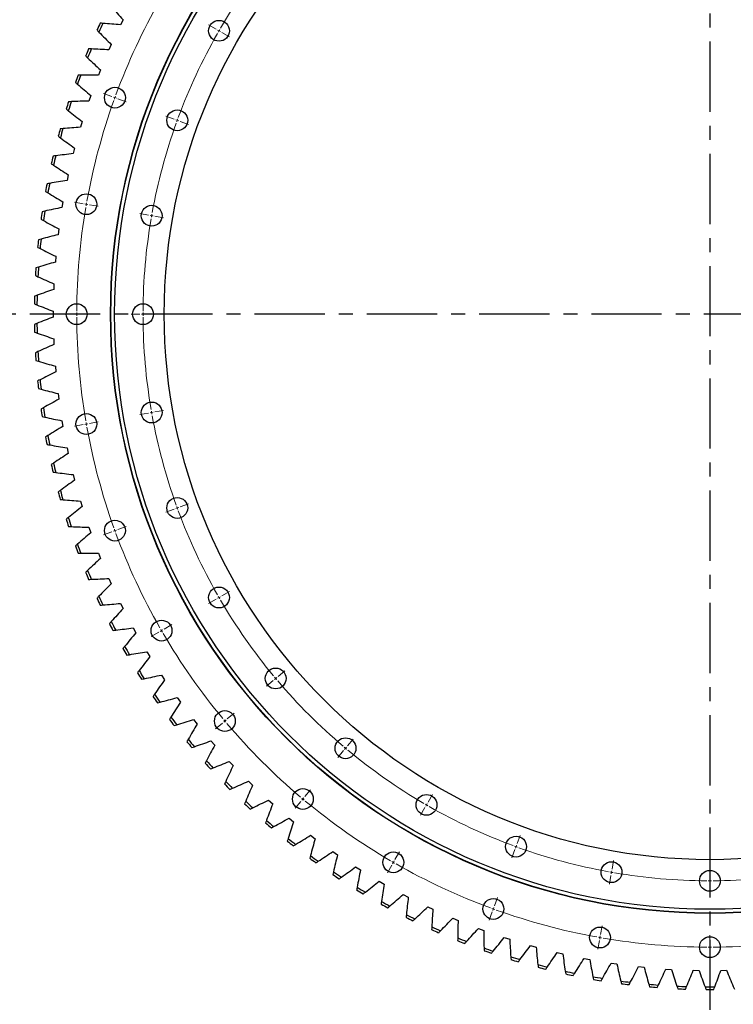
# Model space of a CAD drawing. Header units: millimetres. Extents: x 87 to 10836, y 6003 to 14592.
# Tile 1 of 16: x 1902 to 3032, y 6818 to 8377. Entities that reach past the tile are written whole.
import ezdxf

# ---------------------------------------------------------------- set-up
doc = ezdxf.new("R2010")
doc.units = ezdxf.units.MM
doc.header["$LTSCALE"] = 50
doc.linetypes.add('CENTER', pattern=[10.16, 6.35, -1.27, 1.27, -1.27])

msp = doc.modelspace()

# ---------------------------------------------------------------- linework, layer by layer
at = {"linetype": 'CENTER', "ltscale": 0.35}
for p, q in [((2994.9, 9053.7), (2994.9, 6767.9)), ((4163.1, 7910.8), (1826.7, 7910.8))]:
    msp.add_line(p, q, dxfattribs=at)
at = {"color": 7, "linetype": 'Continuous', "lineweight": 25}
for p, q in [((2065.8, 8377.2), (2061.7, 8369)), ((2047.1, 8337.9), (2043.4, 8329.5)), ((2030, 8297.8), (2026.7, 8289.3)), ((2014.7, 8257), (2011.7, 8248.4)), ((2001, 8215.7), (1998.4, 8206.9)), ((1989.1, 8173.8), (1986.9, 8165)), ((1979, 8131.5), (1977.1, 8122.5)), ((1970.6, 8088.7), (1969.1, 8079.7)), ((1964.1, 8045.7), (1963, 8036.6)), ((1959.4, 8002.4), (1958.6, 7993.3)), ((1956.4, 7958.9), (1956, 7949.8)), ((1955.3, 7915.4), (1955.3, 7906.3)), ((1956, 7871.9), (1956.4, 7862.7)), ((1958.6, 7828.4), (1959.4, 7819.3)), ((1963, 7785.1), (1964.1, 7776)), ((1969.1, 7742), (1970.6, 7733)), ((1977.1, 7699.2), (1979, 7690.2)), ((1986.9, 7656.7), (1989.1, 7647.9)), ((1998.4, 7614.7), (2001, 7606)), ((2011.7, 7573.3), (2014.7, 7564.6)), ((2026.7, 7532.4), (2030, 7523.9)), ((2043.4, 7492.2), (2047.1, 7483.8)), ((2061.7, 7452.7), (2065.8, 7444.5)), ((2081.7, 7414), (2086.1, 7406)), ((2103.3, 7376.2), (2108.1, 7368.4)), ((2126.5, 7339.3), (2131.6, 7331.7)), ((2151.2, 7303.5), (2156.6, 7296.1)), ((2177.4, 7268.7), (2183, 7261.5)), ((2205, 7235), (2210.9, 7228.1)), ((2234, 7202.5), (2240.2, 7195.8)), ((2264.3, 7171.3), (2270.8, 7164.9)), ((2295.9, 7141.3), (2302.7, 7135.2)), ((2328.7, 7112.7), (2335.8, 7106.9)), ((2362.8, 7085.5), (2370, 7080)), ((2397.9, 7059.8), (2405.4, 7054.6)), ((2434, 7035.5), (2441.7, 7030.6)), ((2471.2, 7012.8), (2479.1, 7008.2)), ((2509.2, 6991.6), (2517.3, 6987.4)), ((2548.2, 6972.1), (2556.4, 6968.2)), ((2587.9, 6954.2), (2596.3, 6950.7)), ((2628.3, 6938), (2636.8, 6934.8)), ((2669.3, 6923.5), (2678, 6920.7)), ((2711, 6910.8), (2719.8, 6908.3)), ((2753.1, 6899.7), (2762, 6897.7)), ((2795.7, 6890.5), (2804.6, 6888.8)), ((2838.6, 6883), (2847.6, 6881.7)), ((2881.7, 6877.4), (2890.8, 6876.4)), ((2925.1, 6873.6), (2934.2, 6873)), ((2968.6, 6871.6), (2977.7, 6871.4)), ((3012.1, 6871.4), (3021.3, 6871.6))]:
    msp.add_line(p, q, dxfattribs=at)
at = {"color": 0, "linetype": 'Continuous', "lineweight": 18}
for p, q in [((2213.4, 8362.1), (2201.2, 8369.1)), ((2217.7, 8359.6), (2215.5, 8360.8)), ((2217.7, 8359.6), (2219.8, 8358.3)), ((2222, 8357.1), (2234.1, 8350.1)), ((2048.2, 8255.4), (2035, 8260.2)), ((2052.9, 8253.7), (2050.5, 8254.6)), ((2052.9, 8253.7), (2055.2, 8252.9)), ((2057.6, 8252), (2070.8, 8247.2)), ((2146.9, 8219.5), (2133.7, 8224.3)), ((2151.6, 8217.8), (2149.2, 8218.7)), ((2151.6, 8217.8), (2153.9, 8216.9)), ((2156.3, 8216.1), (2169.4, 8211.3)), ((2002.7, 8085.8), (1989, 8088.2)), ((2007.7, 8084.9), (2005.2, 8085.4)), ((2007.7, 8084.9), (2010.1, 8084.5)), ((2012.6, 8084.1), (2026.4, 8081.6)), ((2106.2, 8067.6), (2092.4, 8070)), ((2111.1, 8066.7), (2108.6, 8067.1)), ((2111.1, 8066.7), (2113.5, 8066.3)), ((2116, 8065.8), (2129.8, 8063.4)), ((1987.4, 7910.8), (1973.4, 7910.8)), ((1992.4, 7910.8), (1989.9, 7910.8)), ((1992.4, 7910.8), (1994.9, 7910.8)), ((1997.4, 7910.8), (2011.4, 7910.8)), ((2092.4, 7910.8), (2078.4, 7910.8)), ((2097.4, 7910.8), (2094.9, 7910.8)), ((2097.4, 7910.8), (2099.9, 7910.8)), ((2102.4, 7910.8), (2116.4, 7910.8)), ((2106.2, 7754.1), (2092.4, 7751.7)), ((2111.1, 7755), (2108.6, 7754.6)), ((2111.1, 7755), (2113.5, 7755.4)), ((2116, 7755.9), (2129.8, 7758.3)), ((2002.7, 7735.9), (1989, 7733.5)), ((2007.7, 7736.8), (2005.2, 7736.3)), ((2007.7, 7736.8), (2010.1, 7737.2)), ((2012.6, 7737.6), (2026.4, 7740.1)), ((2156.3, 7605.6), (2169.4, 7610.4)), ((2146.9, 7602.2), (2133.7, 7597.4)), ((2151.6, 7603.9), (2149.2, 7603)), ((2151.6, 7603.9), (2153.9, 7604.7)), ((2048.2, 7566.3), (2035, 7561.5)), ((2052.9, 7568), (2050.5, 7567.1)), ((2052.9, 7568), (2055.2, 7568.8)), ((2057.6, 7569.7), (2070.8, 7574.5)), ((2222, 7464.6), (2234.1, 7471.6)), ((2213.4, 7459.6), (2201.2, 7452.6)), ((2217.7, 7462.1), (2215.5, 7460.8)), ((2217.7, 7462.1), (2219.8, 7463.3)), ((2126.7, 7409.6), (2124.6, 7408.3)), ((2126.7, 7409.6), (2128.9, 7410.8)), ((2131.1, 7412.1), (2143.2, 7419.1)), ((2122.4, 7407.1), (2110.3, 7400.1)), ((2311.2, 7337.2), (2322, 7346.1)), ((2303.6, 7330.7), (2292.9, 7321.7)), ((2307.4, 7333.9), (2305.5, 7332.3)), ((2307.4, 7333.9), (2309.3, 7335.5)), ((2227, 7266.4), (2228.9, 7268.1)), ((2230.8, 7269.7), (2241.5, 7278.7)), ((2223.1, 7263.2), (2212.4, 7254.2)), ((2227, 7266.4), (2225.1, 7264.8)), ((2421.3, 7227.1), (2430.3, 7237.9)), ((2418, 7223.3), (2416.4, 7221.4)), ((2418, 7223.3), (2419.6, 7225.2)), ((2414.8, 7219.5), (2405.8, 7208.8)), ((2350.5, 7142.9), (2348.9, 7141)), ((2350.5, 7142.9), (2352.2, 7144.8)), ((2353.8, 7146.7), (2362.8, 7157.4)), ((2548.7, 7137.9), (2555.7, 7150)), ((2347.3, 7139), (2338.3, 7128.3)), ((2543.7, 7129.3), (2536.7, 7117.1)), ((2546.2, 7133.6), (2544.9, 7131.4)), ((2546.2, 7133.6), (2547.4, 7135.7)), ((2689.7, 7072.2), (2694.5, 7085.3)), ((2688, 7067.5), (2687.1, 7065.1)), ((2688, 7067.5), (2688.8, 7069.8)), ((2496.2, 7047), (2503.2, 7059.1)), ((2686.3, 7062.8), (2681.5, 7049.6)), ((2491.2, 7038.3), (2484.2, 7026.2)), ((2493.7, 7042.6), (2492.4, 7040.5)), ((2493.7, 7042.6), (2494.9, 7044.8)), ((2840, 7031.9), (2842.4, 7045.7)), ((2838.2, 7022), (2835.8, 7008.3)), ((2839.1, 7027), (2838.7, 7024.5)), ((2839.1, 7027), (2839.5, 7029.4)), ((2994.9, 7018.3), (2994.9, 7032.3)), ((2994.9, 7013.3), (2994.9, 7015.8)), ((2994.9, 7013.3), (2994.9, 7010.8)), ((2994.9, 7008.3), (2994.9, 6994.3)), ((2653.8, 6973.5), (2658.6, 6986.7)), ((2652.1, 6968.8), (2652.9, 6971.1)), ((2650.4, 6964.1), (2645.6, 6950.9)), ((2652.1, 6968.8), (2651.2, 6966.4)), ((2821.7, 6928.5), (2824.2, 6942.3)), ((2820.9, 6923.6), (2821.3, 6926)), ((2994.9, 6913.3), (2994.9, 6927.3)), ((2820, 6918.6), (2817.6, 6904.9)), ((2820.9, 6923.6), (2820.4, 6921.1)), ((2994.9, 6908.3), (2994.9, 6910.8)), ((2994.9, 6908.3), (2994.9, 6905.8)), ((2994.9, 6903.3), (2994.9, 6889.3))]:
    msp.add_line(p, q, dxfattribs=at)
at = {"color": 7, "linetype": 'Continuous', "lineweight": 25}
for centre, radius in [((2994.9, 7910.8), 949), ((2994.9, 7910.8), 948.5), ((2994.9, 7910.8), 942.5), ((2994.9, 7910.8), 864), ((2217.7, 8359.6), 16.5), ((2052.9, 8253.7), 16.5), ((2151.6, 8217.8), 16.5), ((2007.7, 8084.9), 16.5), ((2111.1, 8066.7), 16.5), ((1992.4, 7910.8), 16.5), ((2097.4, 7910.8), 16.5), ((2111.1, 7755), 16.5), ((2007.7, 7736.8), 16.5), ((2151.6, 7603.9), 16.5), ((2052.9, 7568), 16.5), ((2217.7, 7462.1), 16.5), ((2126.7, 7409.6), 16.5), ((2307.4, 7333.9), 16.5), ((2227, 7266.4), 16.5), ((2418, 7223.3), 16.5), ((2350.5, 7142.9), 16.5), ((2546.2, 7133.6), 16.5), ((2688, 7067.5), 16.5), ((2493.7, 7042.6), 16.5), ((2839.1, 7027), 16.5), ((2994.9, 7013.3), 16.5), ((2652.1, 6968.8), 16.5), ((2820.9, 6923.6), 16.5), ((2994.9, 6908.3), 16.5)]:
    msp.add_circle(centre, radius, dxfattribs=at)
at = {"color": 0, "linetype": 'Continuous', "lineweight": 18}
for radius, start, end in [(897.5, 140.3192, 149.6808), (1002.5, 150.2858, 159.7142), (897.5, 150, 150.1596), (897.5, 149.8404, 150), (897.5, 150.3192, 159.6808), (1002.5, 160, 160.1429), (1002.5, 159.8571, 160), (1002.5, 160.2858, 169.7142), (897.5, 159.8404, 160), (897.5, 160.3192, 169.6808), (897.5, 160, 160.1596), (1002.5, 170.2858, 179.7142), (1002.5, 170, 170.1429), (1002.5, 169.8571, 170), (897.5, 170, 170.1596), (897.5, 169.8404, 170), (897.5, 170.3192, 179.6808), (1002.5, 179.8571, 180), (1002.5, 180, 180.1429), (897.5, 179.8404, 180), (897.5, 180, 180.1596), (1002.5, 180.2858, 189.7142), (897.5, 180.3192, 189.6808), (897.5, 189.8404, 190), (897.5, 190, 190.1596), (1002.5, 189.8571, 190), (1002.5, 190, 190.1429), (897.5, 190.3192, 199.6808), (1002.5, 190.2858, 199.7142), (897.5, 199.8404, 200), (897.5, 200, 200.1596), (897.5, 200.3192, 209.6808), (1002.5, 199.8571, 200), (1002.5, 200, 200.1429), (1002.5, 200.2858, 209.7142), (897.5, 209.8404, 210), (897.5, 210, 210.1596), (897.5, 210.3192, 219.6808), (1002.5, 209.8571, 210), (1002.5, 210, 210.1429), (1002.5, 210.2858, 219.7142), (897.5, 219.8404, 220), (897.5, 220, 220.1596), (897.5, 220.3192, 229.6808), (1002.5, 219.8571, 220), (1002.5, 220, 220.1429), (1002.5, 220.2858, 229.7142), (897.5, 229.8404, 230), (897.5, 230, 230.1596), (897.5, 230.3192, 239.6808), (1002.5, 229.8571, 230), (1002.5, 230, 230.1429), (1002.5, 230.2858, 239.7142), (897.5, 239.8404, 240), (897.5, 240, 240.1596), (897.5, 240.3192, 249.6808), (897.5, 249.8404, 250), (897.5, 250, 250.1596), (897.5, 250.3192, 259.6808), (1002.5, 239.8571, 240), (1002.5, 240, 240.1429), (1002.5, 240.2858, 249.7142), (897.5, 259.8404, 260), (897.5, 260, 260.1596), (897.5, 260.3192, 269.6808), (897.5, 270.3192, 279.6808), (897.5, 269.8404, 270), (897.5, 270, 270.1596), (1002.5, 249.8571, 250), (1002.5, 250, 250.1429), (1002.5, 250.2858, 259.7142), (1002.5, 259.8571, 260), (1002.5, 260, 260.1429), (1002.5, 260.2858, 269.7142), (1002.5, 269.8571, 270), (1002.5, 270, 270.1429), (1002.5, 270.2858, 279.7142)]:
    msp.add_arc((2994.9, 7910.8), radius, start, end, dxfattribs=at)
at = {"color": 7, "linetype": 'Continuous', "lineweight": 25}
for radius, start, end in [(1069.6, 154.4737, 155.1263), (1065.6, 154.3906, 155.2094), (1069.6, 156.8737, 157.5263), (1065.6, 156.7906, 157.6094), (1069.6, 159.2737, 159.9263), (1065.6, 159.1906, 160.0094), (1069.6, 161.6737, 162.3263), (1065.6, 161.5906, 162.4094), (1069.6, 164.0737, 164.7263), (1065.6, 163.9906, 164.8094), (1069.6, 166.4737, 167.1263), (1065.6, 166.3906, 167.2094), (1069.6, 168.8737, 169.5263), (1065.6, 168.7906, 169.6094), (1069.6, 171.2737, 171.9263), (1065.6, 171.1906, 172.0094), (1069.6, 173.6737, 174.3263), (1065.6, 173.5906, 174.4094), (1065.6, 175.9906, 176.8094), (1069.6, 176.0737, 176.7263), (1069.6, 178.4737, 179.1263), (1065.6, 178.3906, 179.2094), (1069.6, 180.8737, 181.5263), (1065.6, 180.7906, 181.6094), (1069.6, 183.2737, 183.9263), (1065.6, 183.1906, 184.0094), (1069.6, 185.6737, 186.3263), (1065.6, 185.5906, 186.4094), (1069.6, 188.0737, 188.7263), (1065.6, 187.9906, 188.8094), (1069.6, 190.4737, 191.1263), (1065.6, 190.3906, 191.2094), (1069.6, 192.8737, 193.5263), (1065.6, 192.7906, 193.6094), (1069.6, 195.2737, 195.9263), (1065.6, 195.1906, 196.0094), (1069.6, 197.6737, 198.3263), (1065.6, 197.5906, 198.4094), (1069.6, 200.0737, 200.7263), (1065.6, 199.9906, 200.8094), (1069.6, 202.4737, 203.1263), (1065.6, 202.3906, 203.2094), (1069.6, 204.8737, 205.5263), (1065.6, 204.7906, 205.6094), (1065.6, 207.1906, 208.0094), (1069.6, 207.2737, 207.9263), (1069.6, 209.6737, 210.3263), (1065.6, 209.5906, 210.4094), (1065.6, 211.9906, 212.8094), (1069.6, 212.0737, 212.7263), (1069.6, 214.4737, 215.1263), (1065.6, 214.3906, 215.2094), (1069.6, 216.8737, 217.5263), (1065.6, 216.7906, 217.6094), (1065.6, 219.1906, 220.0094), (1069.6, 219.2737, 219.9263), (1069.6, 221.6737, 222.3263), (1065.6, 221.5906, 222.4094), (1069.6, 224.0737, 224.7263), (1065.6, 223.9906, 224.8094), (1069.6, 226.4737, 227.1263), (1065.6, 226.3906, 227.2094), (1069.6, 228.8737, 229.5263), (1065.6, 228.7906, 229.6094), (1065.6, 231.1906, 232.0094), (1069.6, 231.2737, 231.9263), (1069.6, 233.6737, 234.3263), (1065.6, 233.5906, 234.4094), (1069.6, 236.0737, 236.7263), (1065.6, 235.9906, 236.8094), (1065.6, 238.3906, 239.2094), (1069.6, 238.4737, 239.1263), (1069.6, 240.8737, 241.5263), (1065.6, 240.7906, 241.6094), (1069.6, 243.2737, 243.9263), (1065.6, 243.1906, 244.0094), (1065.6, 245.5906, 246.4094), (1069.6, 245.6737, 246.3263), (1069.6, 248.0737, 248.7263), (1065.6, 247.9906, 248.8094), (1065.6, 250.3906, 251.2094), (1069.6, 250.4737, 251.1263), (1065.6, 252.7906, 253.6094), (1069.6, 252.8737, 253.5263), (1065.6, 255.1906, 256.0094), (1069.6, 255.2737, 255.9263), (1065.6, 257.5906, 258.4094), (1069.6, 257.6737, 258.3263), (1065.6, 259.9906, 260.8094), (1069.6, 260.0737, 260.7263), (1065.6, 262.3906, 263.2094), (1069.6, 262.4737, 263.1263), (1065.6, 264.7906, 265.6094), (1065.6, 267.1906, 268.0094), (1069.6, 264.8737, 265.5263), (1069.6, 267.2737, 267.9263), (1065.6, 269.5906, 270.4094), (1069.6, 269.6737, 270.3263)]:
    msp.add_arc((2994.9, 7910.8), radius, start, end, dxfattribs=at)
for points in [[(2047.1, 8397.8), (2053.3, 8390.8), (2059.5, 8384), (2065.8, 8377.2)], [(2024.6, 8360.7), (2025.5, 8359.7), (2026.5, 8358.7), (2027.5, 8357.6)], [(2034, 8371.4), (2032.6, 8371.5), (2031.2, 8371.6), (2029.7, 8371.8)], [(2061.7, 8369), (2052.5, 8369.9), (2043.3, 8370.7), (2034, 8371.4)], [(2027.5, 8357.6), (2034, 8351), (2040.5, 8344.4), (2047.1, 8337.9)], [(2015.6, 8330.8), (2014.1, 8330.8), (2012.7, 8330.9), (2011.3, 8330.9)], [(2043.4, 8329.5), (2034.1, 8330), (2024.8, 8330.4), (2015.6, 8330.8)], [(2006.6, 8319.7), (2007.6, 8318.7), (2008.6, 8317.7), (2009.7, 8316.7)], [(2009.7, 8316.7), (2016.4, 8310.4), (2023.2, 8304), (2030, 8297.8)], [(1998.9, 8289.4), (1997.4, 8289.4), (1996, 8289.4), (1994.6, 8289.4)], [(2026.7, 8289.3), (2017.4, 8289.4), (2008.1, 8289.5), (1998.9, 8289.4)], [(1990.3, 8278), (1991.4, 8277), (1992.5, 8276.1), (1993.5, 8275.1)], [(1993.5, 8275.1), (2000.5, 8269), (2007.6, 8263), (2014.7, 8257)], [(1975.8, 8235.6), (1976.9, 8234.7), (1978.1, 8233.8), (1979.2, 8232.9)], [(1983.9, 8247.4), (1982.4, 8247.3), (1981, 8247.2), (1979.6, 8247.2)], [(2011.7, 8248.4), (2002.4, 8248.2), (1993.1, 8247.8), (1983.9, 8247.4)], [(1979.2, 8232.9), (1986.4, 8227.1), (1993.7, 8221.4), (2001, 8215.7)], [(1970.7, 8204.7), (1969.2, 8204.6), (1967.8, 8204.5), (1966.4, 8204.3)], [(1998.4, 8206.9), (1989.1, 8206.3), (1979.9, 8205.5), (1970.7, 8204.7)], [(1963.1, 8192.6), (1964.3, 8191.8), (1965.4, 8190.9), (1966.6, 8190.1)], [(1966.6, 8190.1), (1974, 8184.6), (1981.6, 8179.2), (1989.1, 8173.8)], [(1959.3, 8161.6), (1957.8, 8161.4), (1956.4, 8161.2), (1955, 8161)], [(1986.9, 8165), (1977.6, 8163.9), (1968.4, 8162.8), (1959.3, 8161.6)], [(1952.2, 8149.1), (1953.4, 8148.3), (1954.6, 8147.5), (1955.8, 8146.8)], [(1955.8, 8146.8), (1963.5, 8141.6), (1971.2, 8136.5), (1979, 8131.5)], [(1949.7, 8118), (1948.3, 8117.7), (1946.9, 8117.5), (1945.4, 8117.2)], [(1977.1, 8122.5), (1967.9, 8121.1), (1958.8, 8119.6), (1949.7, 8118)], [(1943.2, 8105.3), (1944.4, 8104.5), (1945.6, 8103.8), (1946.8, 8103)], [(1946.8, 8103), (1954.7, 8098.2), (1962.7, 8093.4), (1970.6, 8088.7)], [(1969.1, 8079.7), (1960, 8077.9), (1951, 8076), (1941.9, 8074)], [(1941.9, 8074), (1940.5, 8073.7), (1939.1, 8073.4), (1937.7, 8073.1)], [(1935.9, 8061.1), (1937.2, 8060.4), (1938.4, 8059.7), (1939.7, 8059)], [(1939.7, 8059), (1947.8, 8054.5), (1955.9, 8050), (1964.1, 8045.7)], [(1963, 8036.6), (1953.9, 8034.4), (1945, 8032.1), (1936, 8029.8)], [(1930.6, 8016.6), (1931.9, 8015.9), (1933.1, 8015.3), (1934.4, 8014.6)], [(1936, 8029.8), (1934.6, 8029.4), (1933.2, 8029.1), (1931.9, 8028.7)], [(1934.4, 8014.6), (1942.7, 8010.5), (1951, 8006.4), (1959.4, 8002.4)], [(1931.9, 7985.3), (1930.6, 7984.9), (1929.2, 7984.5), (1927.8, 7984.1)], [(1958.6, 7993.3), (1949.7, 7990.7), (1940.8, 7988.1), (1931.9, 7985.3)], [(1927.1, 7971.9), (1928.4, 7971.3), (1929.7, 7970.7), (1931, 7970.1)], [(1931, 7970.1), (1939.4, 7966.3), (1947.9, 7962.6), (1956.4, 7958.9)], [(1929.8, 7940.8), (1928.4, 7940.3), (1927.1, 7939.8), (1925.7, 7939.3)], [(1956, 7949.8), (1947.3, 7946.9), (1938.5, 7943.9), (1929.8, 7940.8)], [(1925.5, 7927.1), (1926.8, 7926.6), (1928.1, 7926.1), (1929.4, 7925.5)], [(1929.4, 7925.5), (1938, 7922.1), (1946.7, 7918.7), (1955.3, 7915.4)], [(1955.3, 7906.3), (1946.7, 7903), (1938, 7899.6), (1929.4, 7896.1)], [(1929.4, 7896.1), (1928.1, 7895.6), (1926.8, 7895.1), (1925.5, 7894.5)], [(1925.7, 7882.3), (1927.1, 7881.9), (1928.4, 7881.4), (1929.8, 7880.9)], [(1929.8, 7880.9), (1938.5, 7877.8), (1947.3, 7874.8), (1956, 7871.9)], [(1956.4, 7862.7), (1947.9, 7859.1), (1939.4, 7855.3), (1931, 7851.5)], [(1931, 7851.5), (1929.7, 7850.9), (1928.4, 7850.4), (1927.1, 7849.8)], [(1927.8, 7837.6), (1929.2, 7837.2), (1930.6, 7836.8), (1931.9, 7836.3)], [(1931.9, 7836.3), (1940.8, 7833.6), (1949.7, 7831), (1958.6, 7828.4)], [(1959.4, 7819.3), (1951, 7815.3), (1942.7, 7811.2), (1934.4, 7807)], [(1934.4, 7807), (1933.1, 7806.4), (1931.9, 7805.7), (1930.6, 7805.1)], [(1931.9, 7793), (1933.2, 7792.6), (1934.6, 7792.2), (1936, 7791.9)], [(1936, 7791.9), (1945, 7789.5), (1953.9, 7787.3), (1963, 7785.1)], [(1964.1, 7776), (1955.9, 7771.7), (1947.8, 7767.2), (1939.7, 7762.7)], [(1939.7, 7762.7), (1938.4, 7762), (1937.2, 7761.3), (1935.9, 7760.6)], [(1937.7, 7748.6), (1939.1, 7748.3), (1940.5, 7747.9), (1941.9, 7747.6)], [(1941.9, 7747.6), (1951, 7745.7), (1960, 7743.8), (1969.1, 7742)], [(1970.6, 7733), (1962.7, 7728.3), (1954.7, 7723.5), (1946.8, 7718.6)], [(1946.8, 7718.6), (1945.6, 7717.9), (1944.4, 7717.2), (1943.2, 7716.4)], [(1945.4, 7704.4), (1946.9, 7704.2), (1948.3, 7703.9), (1949.7, 7703.7)], [(1949.7, 7703.7), (1958.8, 7702.1), (1967.9, 7700.6), (1977.1, 7699.2)], [(1979, 7690.2), (1971.2, 7685.2), (1963.5, 7680.1), (1955.8, 7674.9)], [(1955.8, 7674.9), (1954.6, 7674.1), (1953.4, 7673.3), (1952.2, 7672.5)], [(1955, 7660.7), (1956.4, 7660.5), (1957.8, 7660.3), (1959.3, 7660.1)], [(1959.3, 7660.1), (1968.4, 7658.9), (1977.6, 7657.8), (1986.9, 7656.7)], [(1989.1, 7647.9), (1981.6, 7642.5), (1974, 7637.1), (1966.6, 7631.6)], [(1966.6, 7631.6), (1965.4, 7630.8), (1964.3, 7629.9), (1963.1, 7629.1)], [(1966.4, 7617.3), (1967.8, 7617.2), (1969.2, 7617.1), (1970.7, 7617)], [(1970.7, 7617), (1979.9, 7616.1), (1989.1, 7615.4), (1998.4, 7614.7)], [(2001, 7606), (1993.7, 7600.3), (1986.4, 7594.6), (1979.2, 7588.8)], [(1979.2, 7588.8), (1978.1, 7587.9), (1976.9, 7587), (1975.8, 7586.1)], [(1979.6, 7574.5), (1981, 7574.5), (1982.4, 7574.4), (1983.9, 7574.3)], [(1983.9, 7574.3), (1993.1, 7573.9), (2002.4, 7573.5), (2011.7, 7573.3)], [(2014.7, 7564.6), (2007.6, 7558.7), (2000.5, 7552.6), (1993.5, 7546.5)], [(1993.5, 7546.5), (1992.5, 7545.6), (1991.4, 7544.7), (1990.3, 7543.7)], [(1994.6, 7532.3), (1996, 7532.3), (1997.4, 7532.3), (1998.9, 7532.3)], [(1998.9, 7532.3), (2008.1, 7532.2), (2017.4, 7532.3), (2026.7, 7532.4)], [(2030, 7523.9), (2023.2, 7517.6), (2016.4, 7511.3), (2009.7, 7504.9)], [(2009.7, 7504.9), (2008.6, 7503.9), (2007.6, 7503), (2006.6, 7502)], [(2011.3, 7490.7), (2012.7, 7490.8), (2014.1, 7490.8), (2015.6, 7490.9)], [(2015.6, 7490.9), (2024.8, 7491.2), (2034.1, 7491.7), (2043.4, 7492.2)], [(2047.1, 7483.8), (2040.5, 7477.3), (2034, 7470.7), (2027.5, 7464)], [(2027.5, 7464), (2026.5, 7463), (2025.5, 7462), (2024.6, 7460.9)], [(2029.7, 7449.9), (2031.2, 7450), (2032.6, 7450.1), (2034, 7450.3)], [(2034, 7450.3), (2043.3, 7451), (2052.5, 7451.8), (2061.7, 7452.7)], [(2065.8, 7444.5), (2059.5, 7437.7), (2053.3, 7430.8), (2047.1, 7423.9)], [(2047.1, 7423.9), (2046.1, 7422.8), (2045.2, 7421.8), (2044.2, 7420.7)], [(2049.9, 7409.9), (2051.3, 7410.1), (2052.7, 7410.2), (2054.2, 7410.4)], [(2054.2, 7410.4), (2063.4, 7411.5), (2072.5, 7412.7), (2081.7, 7414)], [(2086.1, 7406), (2080.1, 7398.9), (2074.2, 7391.8), (2068.3, 7384.6)], [(2068.3, 7384.6), (2067.4, 7383.5), (2066.5, 7382.4), (2065.6, 7381.3)], [(2075.9, 7371.5), (2085.1, 7373), (2094.2, 7374.5), (2103.3, 7376.2)], [(2071.7, 7370.8), (2073.1, 7371), (2074.5, 7371.2), (2075.9, 7371.5)], [(2108.1, 7368.4), (2102.4, 7361.1), (2096.7, 7353.7), (2091.2, 7346.3)], [(2091.2, 7346.3), (2090.3, 7345.2), (2089.5, 7344), (2088.6, 7342.9)], [(2095.1, 7332.6), (2096.5, 7332.9), (2097.9, 7333.2), (2099.3, 7333.4)], [(2099.3, 7333.4), (2108.4, 7335.3), (2117.5, 7337.3), (2126.5, 7339.3)], [(2131.6, 7331.7), (2126.2, 7324.2), (2120.8, 7316.6), (2115.6, 7309)], [(2115.6, 7309), (2114.8, 7307.8), (2114, 7306.6), (2113.2, 7305.4)], [(2124.3, 7296.4), (2133.3, 7298.7), (2142.2, 7301), (2151.2, 7303.5)], [(2120.1, 7295.4), (2121.5, 7295.8), (2122.9, 7296.1), (2124.3, 7296.4)], [(2156.6, 7296.1), (2151.5, 7288.3), (2146.5, 7280.5), (2141.6, 7272.7)], [(2141.6, 7272.7), (2140.8, 7271.4), (2140.1, 7270.2), (2139.3, 7269)], [(2150.8, 7260.5), (2159.7, 7263.2), (2168.5, 7265.9), (2177.4, 7268.7)], [(2146.7, 7259.3), (2148, 7259.7), (2149.4, 7260.1), (2150.8, 7260.5)], [(2183, 7261.5), (2178.3, 7253.5), (2173.6, 7245.5), (2169, 7237.5)], [(2169, 7237.5), (2168.3, 7236.2), (2167.6, 7235), (2166.9, 7233.8)], [(2174.7, 7224.4), (2176, 7224.8), (2177.4, 7225.3), (2178.8, 7225.8)], [(2178.8, 7225.8), (2187.5, 7228.8), (2196.3, 7231.8), (2205, 7235)], [(2210.9, 7228.1), (2206.5, 7219.9), (2202.2, 7211.7), (2198, 7203.5)], [(2198, 7203.5), (2197.3, 7202.2), (2196.7, 7200.9), (2196, 7199.7)], [(2204.2, 7190.6), (2205.5, 7191.1), (2206.8, 7191.7), (2208.2, 7192.2)], [(2208.2, 7192.2), (2216.8, 7195.5), (2225.4, 7199), (2234, 7202.5)], [(2240.2, 7195.8), (2236.2, 7187.5), (2232.2, 7179.1), (2228.3, 7170.7)], [(2228.3, 7170.7), (2227.7, 7169.4), (2227.1, 7168.1), (2226.5, 7166.8)], [(2235, 7158.1), (2236.3, 7158.7), (2237.6, 7159.3), (2238.9, 7159.9)], [(2238.9, 7159.9), (2247.4, 7163.6), (2255.9, 7167.4), (2264.3, 7171.3)], [(2270.8, 7164.9), (2267.1, 7156.4), (2263.5, 7147.8), (2260, 7139.3)], [(2260, 7139.3), (2259.4, 7138), (2258.9, 7136.6), (2258.3, 7135.3)], [(2267.2, 7127), (2268.5, 7127.6), (2269.8, 7128.2), (2271.1, 7128.9)], [(2271.1, 7128.9), (2279.4, 7132.9), (2287.7, 7137.1), (2295.9, 7141.3)], [(2302.7, 7135.2), (2299.4, 7126.6), (2296.1, 7117.9), (2292.9, 7109.2)], [(2304.4, 7099.2), (2312.6, 7103.7), (2320.7, 7108.1), (2328.7, 7112.7)], [(2292.9, 7109.2), (2292.4, 7107.8), (2291.9, 7106.5), (2291.4, 7105.2)], [(2300.7, 7097.2), (2301.9, 7097.9), (2303.2, 7098.5), (2304.4, 7099.2)], [(2335.8, 7106.9), (2332.8, 7098.1), (2329.9, 7089.3), (2327.1, 7080.5)], [(2327.1, 7080.5), (2326.7, 7079.1), (2326.2, 7077.8), (2325.8, 7076.4)], [(2339, 7071), (2347, 7075.8), (2354.9, 7080.6), (2362.8, 7085.5)], [(2370, 7080), (2367.4, 7071.1), (2364.9, 7062.2), (2362.5, 7053.2)], [(2335.3, 7068.8), (2336.6, 7069.6), (2337.8, 7070.3), (2339, 7071)], [(2362.5, 7053.2), (2362.1, 7051.9), (2361.7, 7050.5), (2361.3, 7049.1)], [(2374.8, 7044.3), (2382.5, 7049.4), (2390.2, 7054.5), (2397.9, 7059.8)], [(2405.4, 7054.6), (2403.1, 7045.6), (2401, 7036.5), (2398.9, 7027.5)], [(2371.2, 7041.9), (2372.4, 7042.7), (2373.6, 7043.5), (2374.8, 7044.3)], [(2411.6, 7019.1), (2419.1, 7024.5), (2426.6, 7030), (2434, 7035.5)], [(2398.9, 7027.5), (2398.6, 7026.1), (2398.3, 7024.7), (2398, 7023.3)], [(2408.1, 7016.6), (2409.3, 7017.4), (2410.4, 7018.3), (2411.6, 7019.1)], [(2441.7, 7030.6), (2439.9, 7021.5), (2438.1, 7012.4), (2436.4, 7003.3)], [(2436.4, 7003.3), (2436.2, 7001.9), (2435.9, 7000.5), (2435.7, 6999.1)], [(2449.5, 6995.4), (2456.8, 7001.2), (2464, 7006.9), (2471.2, 7012.8)], [(2479.1, 7008.2), (2477.6, 6999.1), (2476.2, 6989.9), (2474.9, 6980.7)], [(2446.1, 6992.8), (2447.2, 6993.7), (2448.3, 6994.6), (2449.5, 6995.4)], [(2488.3, 6973.4), (2495.3, 6979.4), (2502.3, 6985.5), (2509.2, 6991.6)], [(2517.3, 6987.4), (2516.3, 6978.2), (2515.2, 6969), (2514.3, 6959.8)], [(2474.9, 6980.7), (2474.7, 6979.3), (2474.5, 6977.9), (2474.3, 6976.5)], [(2485, 6970.6), (2486.1, 6971.5), (2487.2, 6972.5), (2488.3, 6973.4)], [(2528, 6953), (2534.8, 6959.3), (2541.5, 6965.7), (2548.2, 6972.1)], [(2514.3, 6959.8), (2514.2, 6958.4), (2514, 6956.9), (2513.9, 6955.5)], [(2556.4, 6968.2), (2555.7, 6959), (2555.1, 6949.7), (2554.6, 6940.5)], [(2524.8, 6950.1), (2525.9, 6951.1), (2526.9, 6952), (2528, 6953)], [(2554.6, 6940.5), (2554.5, 6939.1), (2554.4, 6937.6), (2554.3, 6936.2)], [(2568.5, 6934.3), (2575, 6940.9), (2581.5, 6947.5), (2587.9, 6954.2)], [(2596.3, 6950.7), (2596, 6941.4), (2595.7, 6932.2), (2595.6, 6922.9)], [(2565.5, 6931.2), (2566.5, 6932.3), (2567.5, 6933.3), (2568.5, 6934.3)], [(2609.8, 6917.3), (2616, 6924.1), (2622.2, 6931.1), (2628.3, 6938)], [(2636.8, 6934.8), (2636.9, 6925.6), (2637.1, 6916.3), (2637.3, 6907)], [(2595.6, 6922.9), (2595.6, 6921.5), (2595.6, 6920), (2595.5, 6918.6)], [(2606.9, 6914.1), (2607.8, 6915.2), (2608.8, 6916.2), (2609.8, 6917.3)], [(2651.7, 6902), (2657.6, 6909.1), (2663.5, 6916.3), (2669.3, 6923.5)], [(2678, 6920.7), (2678.5, 6911.4), (2679, 6902.2), (2679.7, 6892.9)], [(2694.2, 6888.5), (2699.9, 6895.9), (2705.5, 6903.3), (2711, 6910.8)], [(2719.8, 6908.3), (2720.6, 6899.1), (2721.5, 6889.8), (2722.6, 6880.6)], [(2637.3, 6907), (2637.4, 6905.6), (2637.4, 6904.2), (2637.4, 6902.8)], [(2648.9, 6898.7), (2649.9, 6899.8), (2650.8, 6900.9), (2651.7, 6902)], [(2679.7, 6892.9), (2679.8, 6891.5), (2679.9, 6890.1), (2680, 6888.7)], [(2737.3, 6876.8), (2742.6, 6884.4), (2747.9, 6892.1), (2753.1, 6899.7)], [(2762, 6897.7), (2763.2, 6888.5), (2764.5, 6879.3), (2765.9, 6870.1)], [(2691.6, 6885.1), (2692.5, 6886.3), (2693.4, 6887.4), (2694.2, 6888.5)], [(2722.6, 6880.6), (2722.7, 6879.2), (2722.9, 6877.8), (2723, 6876.4)], [(2780.8, 6867), (2785.8, 6874.8), (2790.8, 6882.6), (2795.7, 6890.5)], [(2804.6, 6888.8), (2806.2, 6879.7), (2807.9, 6870.6), (2809.7, 6861.5)], [(2824.7, 6858.9), (2829.4, 6866.9), (2834, 6875), (2838.6, 6883)], [(2847.6, 6881.7), (2849.6, 6872.7), (2851.7, 6863.6), (2853.8, 6854.6)], [(2868.9, 6852.7), (2873.3, 6860.9), (2877.5, 6869.1), (2881.7, 6877.4)], [(2734.8, 6873.3), (2735.7, 6874.5), (2736.5, 6875.7), (2737.3, 6876.8)], [(2765.9, 6870.1), (2766.2, 6868.7), (2766.4, 6867.3), (2766.6, 6865.9)], [(2778.5, 6863.4), (2779.3, 6864.6), (2780.1, 6865.8), (2780.8, 6867)], [(2809.7, 6861.5), (2810, 6860.1), (2810.3, 6858.7), (2810.6, 6857.3)], [(2890.8, 6876.4), (2893.2, 6867.5), (2895.6, 6858.6), (2898.2, 6849.6)], [(2913.4, 6848.4), (2917.4, 6856.7), (2921.3, 6865.1), (2925.1, 6873.6)], [(2934.2, 6873), (2937, 6864.1), (2939.8, 6855.3), (2942.7, 6846.5)], [(2957.9, 6845.9), (2961.6, 6854.4), (2965.1, 6863), (2968.6, 6871.6)], [(2977.7, 6871.4), (2980.9, 6862.6), (2984, 6853.9), (2987.3, 6845.3)], [(3002.6, 6845.3), (3005.8, 6853.9), (3009, 6862.6), (3012.1, 6871.4)], [(3021.3, 6871.6), (3024.8, 6863), (3028.3, 6854.4), (3032, 6845.9)], [(2822.6, 6855.2), (2823.3, 6856.5), (2824, 6857.7), (2824.7, 6858.9)], [(2853.8, 6854.6), (2854.2, 6853.2), (2854.5, 6851.8), (2854.8, 6850.5)], [(2866.9, 6848.9), (2867.6, 6850.2), (2868.3, 6851.5), (2868.9, 6852.7)], [(2898.2, 6849.6), (2898.6, 6848.3), (2899, 6846.9), (2899.4, 6845.5)], [(2911.5, 6844.5), (2912.1, 6845.8), (2912.7, 6847.1), (2913.4, 6848.4)], [(2942.7, 6846.5), (2943.2, 6845.2), (2943.6, 6843.8), (2944.1, 6842.4)], [(2956.2, 6841.9), (2956.8, 6843.3), (2957.4, 6844.6), (2957.9, 6845.9)], [(3032, 6845.9), (3032.5, 6844.6), (3033.1, 6843.3), (3033.6, 6841.9)], [(2987.3, 6845.3), (2987.8, 6843.9), (2988.3, 6842.6), (2988.8, 6841.3)], [(3001, 6841.3), (3001.5, 6842.6), (3002, 6843.9), (3002.6, 6845.3)]]:
    msp.add_open_spline(points, degree=3, dxfattribs=at)

doc.saveas('drawing.dxf')
